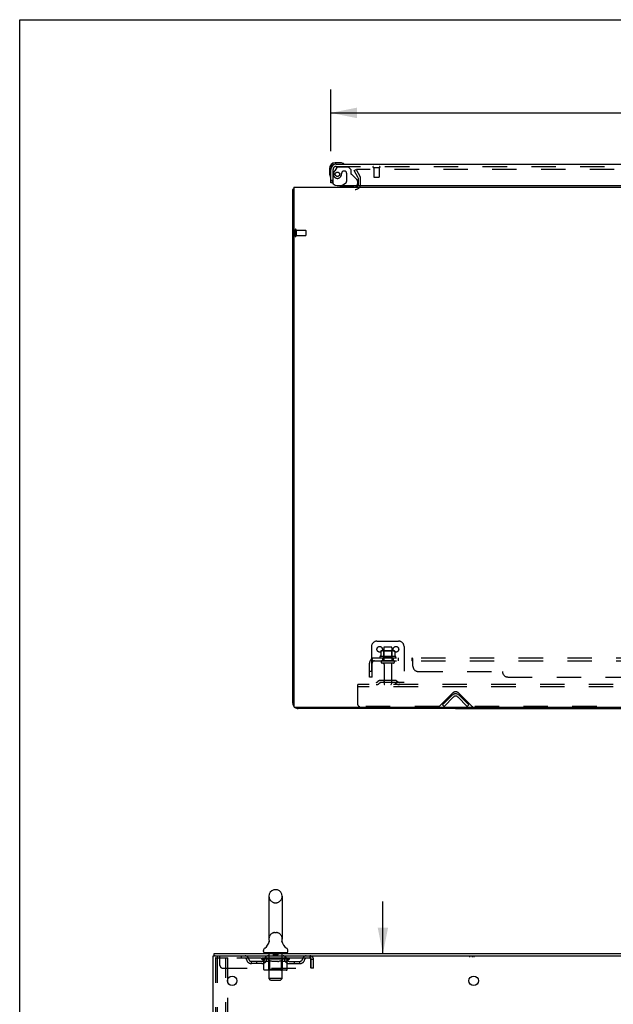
# Model space of a CAD drawing. Header units: inches. Extents: x 0 to 204, y 0 to 132.
# Tile 51 of 113: x 0 to 27, y 87 to 132. Entities that reach past the tile are written whole.
import ezdxf

# ---------------------------------------------------------------- set-up
doc = ezdxf.new("R2010")
doc.units = ezdxf.units.IN
doc.header["$LTSCALE"] = 11.243375
doc.header["$MEASUREMENT"] = 0
doc.linetypes.add('HIDDEN', pattern=[0.2, 0.1, -0.1])
doc.layers.get('0').update_dxf_attribs({"linetype": 'CONTINUOUS'})
for name, color, linetype in [('DEFAULT_2', 8, 'HIDDEN'), ('DIMENSIONS', 7, 'CONTINUOUS'), ('DOOR_ASSEMBLY', 7, 'CONTINUOUS'), ('SUBPANEL', 7, 'CONTINUOUS'), ('WITNESSMARKS', 7, 'CONTINUOUS')]:
    doc.layers.add(name, color=color, linetype=linetype)
doc.styles.get("Standard").update_dxf_attribs({"font": 'arial.ttf'})
doc.dimstyles.new('DIMSTYLE_1', dxfattribs={"dimtxt": 0.901875, "dimasz": 1.2025, "dimexe": 0.09, "dimexo": 0.07, "dimgap": 0.0375, "dimtad": 0, "dimtih": 1, "dimtoh": 1, "dimzin": 4, "dimdsep": 46, "dimtxsty": 'Standard', "dimblk": '_FILLED', "dimblk1": '_FILLED', "dimblk2": '_FILLED', "dimcen": 0.09, "dimadec": 3, "dimazin": 1, "dimtfac": 1, "dimtdec": 3, "dimtofl": 0, "dimtmove": 0, "dimatfit": 3, "dimldrblk": '_FILLED', "dimfxl": 0, "dimtolj": 1, "dimtzin": 4, "dimarcsym": 0})

# ---------------------------------------------------------------- blocks, each defined once
blk = doc.blocks.new('_FILLED')
at = {"color": 0, "linetype": 'ByBlock'}
blk.add_solid([(0, 0), (-1, 0.2), (-1, -0.2)], dxfattribs=at)
blk = doc.blocks.new('*D8')
at = {"layer": 'DIMENSIONS', "color": 2, "linetype": 'Continuous'}
for p, q in [((14.332, 126.221), (14.332, 129.067)), ((50.52, 126.221), (50.52, 129.067)), ((14.332, 127.985), (28.338, 127.985)), ((50.52, 127.985), (36.515, 127.985))]:
    blk.add_line(p, q, dxfattribs=at)
at = {"layer": 'DIMENSIONS', "color": 2, "linetype": 'Continuous', "xscale": 1.2025, "yscale": 1.2025, "zscale": 1.2025, "rotation": 180}
blk.add_blockref('_FILLED', (14.332, 127.985), dxfattribs=at)
at = {"layer": 'DIMENSIONS', "color": 2, "linetype": 'Continuous', "xscale": 1.2025, "yscale": 1.2025, "zscale": 1.2025}
blk.add_blockref('_FILLED', (50.52, 127.985), dxfattribs=at)
at = {"layer": 'DIMENSIONS', "color": 2, "linetype": 'Continuous', "insert": (32.426, 128.436), "char_height": 0.9019, "width": 7.27535, "attachment_point": 2, "line_spacing_factor": 0.9}
blk.add_mtext('36.19 DOOR', dxfattribs=at)
blk = doc.blocks.new('*D15')
at = {"layer": 'DIMENSIONS', "color": 2, "linetype": 'Continuous'}
for p, q in [((16.731, 89.29), (16.731, 91.695)), ((16.731, 85.915), (16.731, 83.108)), ((16.731, 83.108), (17.783, 83.108))]:
    blk.add_line(p, q, dxfattribs=at)
at = {"layer": 'DIMENSIONS', "color": 2, "linetype": 'Continuous', "xscale": 1.2025, "yscale": 1.2025, "zscale": 1.2025}
for p, rotation in [((16.731, 89.29), 270), ((16.731, 85.915), 90)]:
    blk.add_blockref('_FILLED', p, dxfattribs=dict(at, rotation=rotation))
at = {"layer": 'DIMENSIONS', "color": 2, "linetype": 'Continuous', "insert": (18.234, 83.559), "char_height": 0.9019, "width": 2.45082, "attachment_point": 1, "line_spacing_factor": 0.9}
blk.add_mtext('3.38', dxfattribs=at)

msp = doc.modelspace()

# ---------------------------------------------------------------- linework, layer by layer
at = {"color": 7, "linetype": 'Continuous'}
for p, q in [((0, 0), (0, 132.275)), ((0, 132.275), (204.425, 132.275)), ((20.082, 100.62), (20.082, 100.568)), ((20.082, 100.568), (45.332, 100.568)), ((11.745, 92.235), (11.832, 92.235)), ((11.482, 91.935), (11.482, 89.96)), ((12.094, 91.935), (12.094, 89.96)), ((11.488, 89.817), (11.487, 89.812)), ((12.082, 89.861), (12.083, 89.866)), ((12.082, 89.856), (12.082, 89.861)), ((12.083, 89.851), (12.082, 89.856)), ((12.083, 89.871), (12.084, 89.876)), ((12.083, 89.866), (12.083, 89.871)), ((12.083, 89.846), (12.083, 89.851)), ((12.083, 89.841), (12.083, 89.846)), ((12.084, 89.836), (12.083, 89.841)), ((12.084, 89.876), (12.084, 89.881)), ((12.085, 89.831), (12.084, 89.836)), ((12.085, 89.886), (12.086, 89.89)), ((12.086, 89.827), (12.085, 89.831)), ((12.087, 89.823), (12.086, 89.827)), ((8.965, 89.186), (8.965, 89.29)), ((11.226, 89.389), (11.226, 89.428)), ((11.288, 89.32), (11.288, 89.29)), ((12.288, 89.32), (11.288, 89.32)), ((12.288, 89.32), (12.288, 89.29)), ((12.351, 89.389), (12.351, 89.428)), ((9.003, 89.186), (8.97, 89.186))]:
    msp.add_line(p, q, dxfattribs=at)
at = {"color": 3, "linetype": 'Continuous'}
for p, q in [((12.582, 100.814), (12.582, 124.464)), ((12.634, 124.568), (12.634, 100.68)), ((12.634, 124.568), (52.78, 124.568)), ((52.72, 100.62), (12.694, 100.62)), ((20.082, 100.568), (12.829, 100.568)), ((8.965, 89.29), (32.667, 89.29)), ((8.913, 9.394), (8.913, 89.186)), ((8.913, 89.186), (8.97, 89.186)), ((9.003, 89.186), (32.667, 89.186)), ((9.593, 87.942), (9.593, 88.137))]:
    msp.add_line(p, q, dxfattribs=at)
for points in [[(12.618, 124.48), (12.61, 124.478), (12.606, 124.477), (12.603, 124.477), (12.6, 124.476), (12.597, 124.475), (12.594, 124.474), (12.592, 124.473), (12.589, 124.472), (12.587, 124.471), (12.586, 124.47), (12.585, 124.469), (12.584, 124.468), (12.583, 124.467), (12.583, 124.465), (12.582, 124.464)], [(12.634, 124.484), (12.634, 124.484), (12.63, 124.483), (12.626, 124.481), (12.622, 124.481), (12.618, 124.48)]]:
    msp.add_lwpolyline(points, dxfattribs=at)
at = {"color": 7, "linetype": 'Continuous'}
for points in [[(11.49, 89.89), (11.491, 89.886), (11.492, 89.881), (11.493, 89.876), (11.494, 89.871), (11.494, 89.866), (11.494, 89.861), (11.494, 89.856), (11.494, 89.851), (11.494, 89.846), (11.493, 89.841), (11.493, 89.836), (11.492, 89.832), (11.491, 89.827), (11.49, 89.822), (11.488, 89.817)], [(12.084, 89.881), (12.085, 89.886), (12.086, 89.89)]]:
    msp.add_lwpolyline(points, dxfattribs=at)
at = {"color": 3, "linetype": 'Continuous'}
for centre in [(9.788, 88.04), (20.913, 88.04)]:
    msp.add_circle(centre, 0.219, dxfattribs=at)
for centre, radius, start, end in [((15.461, 124.71), 0.142, 270, 333.5334), ((12.829, 100.814), 0.246, 180, 219.4274), ((12.694, 100.68), 0.06, 180, 270), ((12.829, 100.814), 0.246, 230.5726, 270)]:
    msp.add_arc(centre, radius, start, end, dxfattribs=at)
at = {"color": 7, "linetype": 'Continuous'}
for centre, radius, start, end in [((11.788, 91.935), 0.306, 105.6303, 180), ((11.745, 92.091), 0.144, 90, 105.6303), ((11.832, 92.091), 0.144, 74.3697, 90), ((11.788, 91.935), 0.306, 0, 74.3697), ((10.99, 89.976), 0.523, 304.6624, 347.2389), ((11.788, 89.96), 0.306, 180, 193.2053), ((12.586, 89.976), 0.523, 192.7611, 235.3376), ((11.788, 89.96), 0.306, 346.7947, 360), ((11.37, 89.428), 0.144, 124.6624, 180), ((11.295, 89.389), 0.069, 180, 265), ((12.282, 89.389), 0.069, 275, 360), ((12.207, 89.428), 0.144, 360, 55.3376)]:
    msp.add_arc(centre, radius, start, end, dxfattribs=at)
at = {"layer": 'DEFAULT_2', "color": 8, "linetype": 'HIDDEN'}
for p, q in [((15.403, 125.328), (15.493, 125.38)), ((15.599, 124.989), (15.403, 125.328)), ((15.493, 125.38), (15.689, 125.041)), ((49.876, 125.38), (15.539, 125.38)), ((15.603, 124.71), (15.603, 124.972)), ((15.707, 124.71), (15.707, 124.972)), ((12.686, 122.606), (12.686, 122.322)), ((12.729, 122.606), (12.729, 122.322)), ((12.729, 122.588), (13.176, 122.588)), ((13.186, 122.578), (13.186, 122.35)), ((12.729, 122.34), (13.176, 122.34)), ((16.207, 103.422), (16.207, 101.672)), ((16.457, 103.672), (17.457, 103.672)), ((16.77, 103.367), (16.77, 102.772)), ((17.115, 103.397), (16.8, 103.397)), ((17.145, 103.367), (17.145, 102.772)), ((17.707, 103.422), (17.707, 101.672)), ((17.313, 102.967), (16.602, 102.967)), ((16.623, 102.897), (17.292, 102.897)), ((16.639, 103.212), (16.639, 102.993)), ((17.213, 103.233), (16.702, 103.233)), ((16.774, 103.213), (16.754, 103.233)), ((16.774, 102.917), (16.754, 102.897)), ((16.774, 102.917), (16.774, 103.213)), ((17.141, 103.213), (16.774, 103.213)), ((17.141, 102.917), (16.774, 102.917)), ((17.141, 103.213), (17.161, 103.233)), ((17.141, 102.917), (17.141, 103.213)), ((17.141, 102.917), (17.161, 102.897)), ((17.276, 103.212), (17.276, 102.993)), ((17.215, 102.772), (16.7, 102.772)), ((17.215, 102.662), (16.7, 102.662)), ((16.792, 102.599), (16.792, 101.702)), ((17.122, 102.599), (17.122, 101.702)), ((15.582, 101.568), (15.582, 101.672)), ((49.832, 101.672), (15.582, 101.672)), ((15.582, 100.734), (15.582, 101.568)), ((49.832, 101.568), (15.582, 101.568)), ((17.707, 101.776), (16.207, 101.776)), ((16.55, 101.844), (16.482, 101.796)), ((16.611, 101.76), (16.543, 101.711)), ((17.298, 101.866), (16.617, 101.866)), ((17.298, 101.762), (16.617, 101.762)), ((16.782, 101.866), (16.782, 101.762)), ((17.132, 101.866), (17.132, 101.762)), ((17.304, 101.76), (17.372, 101.711)), ((17.365, 101.844), (17.432, 101.796)), ((19.341, 100.681), (19.95, 101.289)), ((19.479, 100.745), (19.908, 101.175)), ((19.982, 101.102), (19.552, 100.672)), ((20.613, 100.672), (20.183, 101.102)), ((20.215, 101.289), (20.824, 100.681)), ((20.686, 100.745), (20.257, 101.175)), ((19.32, 100.672), (15.645, 100.672)), ((19.552, 100.672), (19.479, 100.745)), ((20.613, 100.672), (20.686, 100.745)), ((44.57, 100.672), (20.845, 100.672)), ((11.745, 91.635), (11.832, 91.635)), ((11.745, 90.26), (11.832, 90.26)), ((11.468, 89.32), (11.468, 89.29)), ((11.488, 88.139), (11.488, 89.29)), ((11.683, 89.31), (11.683, 89.23)), ((11.893, 89.31), (11.893, 89.23)), ((12.088, 88.139), (12.088, 89.29)), ((12.108, 89.32), (12.108, 89.29)), ((9.017, 89.072), (9.017, 9.507)), ((9.039, 89.102), (9.112, 89.102)), ((9.091, 89.072), (9.091, 9.507)), ((9.101, 89.186), (9.101, 89.082)), ((13.371, 89.082), (9.101, 89.082)), ((9.112, 89.102), (9.593, 89.102)), ((9.226, 88.748), (9.226, 89.186)), ((9.489, 9.477), (9.489, 89.102)), ((9.593, 88.137), (9.593, 89.102)), ((10.201, 89.186), (10.201, 89.082)), ((10.674, 88.831), (10.674, 88.935)), ((11.157, 88.935), (10.674, 88.935)), ((11.157, 88.831), (10.674, 88.831)), ((10.924, 88.831), (10.924, 88.935)), ((11.155, 89.035), (11.155, 89.082)), ((11.254, 88.965), (11.155, 89.035)), ((12.422, 89.035), (11.155, 89.035)), ((11.165, 89.075), (11.165, 89.082)), ((11.173, 89.072), (11.173, 89.075)), ((11.173, 89.072), (12.403, 89.072)), ((11.182, 89.072), (11.182, 89.075)), ((11.183, 89.072), (11.183, 89.075)), ((11.193, 89.075), (11.193, 89.082)), ((11.21, 89.072), (11.21, 89.075)), ((11.211, 89.072), (11.211, 89.075)), ((11.24, 89.075), (11.24, 89.082)), ((11.254, 89.072), (11.254, 89.075)), ((11.254, 88.56), (11.254, 88.965)), ((11.254, 88.965), (11.268, 88.956)), ((11.257, 89.072), (11.257, 89.075)), ((11.461, 89.075), (11.26, 89.075)), ((11.282, 88.947), (11.268, 88.956)), ((11.296, 88.94), (11.282, 88.948)), ((11.309, 88.933), (11.296, 88.94)), ((11.303, 89.075), (11.303, 89.082)), ((11.305, 89.072), (11.305, 89.075)), ((11.305, 89.072), (11.305, 89.075)), ((11.308, 89.072), (11.308, 89.075)), ((11.323, 88.928), (11.309, 88.934)), ((11.315, 89.072), (11.315, 89.075)), ((11.316, 89.072), (11.316, 89.075)), ((11.319, 89.072), (11.319, 89.075)), ((11.322, 89.072), (11.322, 89.076)), ((11.336, 88.923), (11.323, 88.928)), ((11.327, 89.072), (11.327, 89.075)), ((11.44, 88.923), (11.336, 88.923)), ((11.341, 89.072), (11.341, 89.075)), ((11.351, 89.082), (11.351, 89.186)), ((11.359, 89.072), (11.359, 89.077)), ((11.359, 89.072), (11.359, 89.075)), ((11.38, 89.072), (11.38, 89.075)), ((11.38, 89.072), (11.38, 89.075)), ((11.381, 89.075), (11.381, 89.082)), ((11.391, 89.072), (11.391, 89.075)), ((11.395, 89.072), (11.395, 89.075)), ((11.404, 89.072), (11.404, 89.075)), ((11.416, 89.072), (11.416, 89.079)), ((11.431, 89.072), (11.431, 89.075)), ((11.434, 89.072), (11.434, 89.075)), ((11.44, 88.923), (11.453, 88.928)), ((11.467, 88.934), (11.453, 88.928)), ((11.461, 89.072), (11.461, 89.075)), ((11.528, 89.075), (11.466, 89.075)), ((11.48, 88.94), (11.467, 88.934)), ((11.472, 89.075), (11.472, 89.082)), ((11.476, 88.563), (11.476, 89.032)), ((11.478, 89.072), (11.478, 89.075)), ((11.494, 88.948), (11.48, 88.94)), ((11.483, 89.072), (11.483, 89.075)), ((11.489, 89.072), (11.489, 89.08)), ((11.493, 89.072), (11.493, 89.075)), ((11.508, 88.956), (11.494, 88.948)), ((11.504, 89.072), (11.504, 89.075)), ((11.522, 88.966), (11.508, 88.956)), ((11.522, 88.56), (11.522, 88.966)), ((11.522, 88.966), (11.551, 88.956)), ((11.528, 89.072), (11.528, 89.075)), ((11.603, 89.075), (11.544, 89.075)), ((11.579, 88.948), (11.55, 88.956)), ((11.564, 89.072), (11.564, 89.075)), ((11.572, 89.075), (11.572, 89.082)), ((11.575, 89.072), (11.575, 89.075)), ((11.578, 89.072), (11.578, 89.081)), ((11.607, 88.94), (11.579, 88.948)), ((11.581, 89.072), (11.581, 89.075)), ((11.588, 89.072), (11.588, 89.075)), ((11.603, 89.072), (11.603, 89.075)), ((11.635, 88.933), (11.607, 88.94)), ((11.684, 89.075), (11.629, 89.075)), ((11.662, 88.928), (11.634, 88.933)), ((11.642, 89.072), (11.642, 89.075)), ((11.689, 88.923), (11.662, 88.928)), ((11.674, 89.075), (11.788, 89.082)), ((11.678, 89.075), (11.678, 89.082)), ((11.679, 89.081), (11.678, 89.082)), ((11.679, 89.075), (11.679, 89.081)), ((11.679, 89.072), (11.679, 89.075)), ((11.683, 89.072), (11.683, 89.075)), ((11.684, 89.072), (11.684, 89.075)), ((11.684, 89.072), (11.684, 89.075)), ((11.887, 88.923), (11.689, 88.923)), ((11.883, 89.22), (11.693, 89.22)), ((11.767, 89.075), (11.719, 89.075)), ((11.725, 89.072), (11.725, 89.075)), ((11.768, 89.072), (11.768, 89.075)), ((11.786, 89.075), (11.786, 89.075)), ((11.786, 89.072), (11.786, 89.075)), ((11.786, 89.072), (11.786, 89.075)), ((11.788, 89.075), (11.788, 89.082)), ((11.788, 89.082), (11.903, 89.075)), ((11.791, 89.072), (11.791, 89.075)), ((11.791, 89.072), (11.791, 89.075)), ((11.791, 89.075), (11.791, 89.075)), ((11.809, 89.072), (11.809, 89.075)), ((11.809, 89.075), (11.857, 89.075)), ((11.852, 89.072), (11.852, 89.075)), ((11.887, 88.923), (11.915, 88.928)), ((11.892, 89.072), (11.892, 89.075)), ((11.893, 89.072), (11.893, 89.075)), ((11.893, 89.075), (11.947, 89.075)), ((11.894, 89.072), (11.894, 89.075)), ((11.898, 89.075), (11.898, 89.082)), ((11.898, 89.081), (11.898, 89.082)), ((11.898, 89.075), (11.898, 89.081)), ((11.898, 89.072), (11.898, 89.075)), ((11.943, 88.934), (11.915, 88.928)), ((11.934, 89.072), (11.934, 89.075)), ((11.971, 88.94), (11.943, 88.934)), ((12, 88.948), (11.971, 88.94)), ((11.973, 89.072), (11.973, 89.075)), ((11.973, 89.075), (12.033, 89.075)), ((11.989, 89.072), (11.989, 89.075)), ((11.996, 89.072), (11.996, 89.075)), ((11.999, 89.072), (11.999, 89.081)), ((12.028, 88.957), (11.999, 88.948)), ((12.001, 89.072), (12.001, 89.075)), ((12.005, 89.075), (12.005, 89.082)), ((12.012, 89.072), (12.012, 89.075)), ((12.057, 88.967), (12.028, 88.957)), ((12.048, 89.072), (12.048, 89.075)), ((12.048, 89.075), (12.11, 89.075)), ((12.057, 88.56), (12.057, 88.967)), ((12.057, 88.967), (12.072, 88.957)), ((12.072, 89.072), (12.072, 89.075)), ((12.087, 88.948), (12.072, 88.957)), ((12.083, 89.072), (12.083, 89.075)), ((12.101, 88.94), (12.086, 88.948)), ((12.087, 89.072), (12.087, 89.08)), ((12.093, 89.072), (12.093, 89.075)), ((12.098, 89.072), (12.098, 89.075)), ((12.101, 88.563), (12.101, 89.032)), ((12.115, 88.933), (12.101, 88.94)), ((12.105, 89.075), (12.105, 89.082)), ((12.115, 89.072), (12.115, 89.075)), ((12.115, 89.075), (12.422, 89.075)), ((12.13, 88.928), (12.115, 88.933)), ((12.144, 88.923), (12.129, 88.928)), ((12.142, 89.072), (12.142, 89.075)), ((12.238, 88.923), (12.144, 88.923)), ((12.146, 89.072), (12.146, 89.075)), ((12.161, 89.072), (12.161, 89.079)), ((12.172, 89.072), (12.172, 89.075)), ((12.182, 89.072), (12.182, 89.075)), ((12.186, 89.072), (12.186, 89.075)), ((12.195, 89.075), (12.195, 89.082)), ((12.197, 89.072), (12.197, 89.075)), ((12.197, 89.072), (12.197, 89.075)), ((12.217, 89.072), (12.217, 89.077)), ((12.218, 89.072), (12.218, 89.075)), ((12.226, 89.082), (12.226, 89.186)), ((12.236, 89.072), (12.236, 89.075)), ((12.238, 88.923), (12.252, 88.928)), ((12.25, 89.072), (12.25, 89.075)), ((12.266, 88.934), (12.252, 88.928)), ((12.254, 89.072), (12.254, 89.076)), ((12.258, 89.072), (12.258, 89.075)), ((12.261, 89.072), (12.261, 89.075)), ((12.261, 89.072), (12.261, 89.075)), ((12.281, 88.94), (12.266, 88.933)), ((12.268, 89.072), (12.268, 89.075)), ((12.271, 89.072), (12.271, 89.075)), ((12.272, 89.072), (12.272, 89.075)), ((12.273, 89.075), (12.273, 89.082)), ((12.295, 88.948), (12.28, 88.94)), ((12.31, 88.957), (12.295, 88.948)), ((12.3, 89.078), (12.421, 89.079)), ((12.3, 89.075), (12.3, 89.078)), ((12.325, 88.967), (12.31, 88.957)), ((12.32, 89.072), (12.32, 89.075)), ((12.322, 89.072), (12.322, 89.075)), ((12.325, 88.967), (12.422, 89.035)), ((12.325, 88.56), (12.325, 88.967)), ((12.337, 89.075), (12.337, 89.082)), ((12.365, 89.072), (12.365, 89.075)), ((12.367, 89.072), (12.367, 89.075)), ((12.383, 89.075), (12.383, 89.082)), ((12.394, 89.072), (12.394, 89.075)), ((12.394, 89.072), (12.394, 89.075)), ((12.403, 89.072), (12.403, 89.075)), ((12.412, 89.075), (12.412, 89.082)), ((12.42, 88.935), (12.903, 88.935)), ((12.42, 88.831), (12.903, 88.831)), ((12.421, 89.075), (12.421, 89.079)), ((12.422, 89.035), (12.422, 89.075)), ((12.653, 88.831), (12.653, 88.935)), ((12.903, 88.831), (12.903, 88.935)), ((13.371, 89.186), (13.371, 89.082)), ((13.404, 89.019), (13.404, 88.623)), ((13.434, 88.623), (13.434, 89.019)), ((13.538, 89.019), (13.434, 89.019)), ((13.538, 88.623), (13.538, 89.019)), ((9.351, 88.623), (13.404, 88.623)), ((12.282, 88.523), (11.297, 88.523)), ((11.476, 88.563), (11.436, 88.523)), ((12.101, 88.563), (11.476, 88.563)), ((11.533, 88.528), (11.531, 88.53)), ((11.538, 88.524), (11.536, 88.526)), ((11.541, 88.524), (11.538, 88.524)), ((11.543, 88.523), (11.541, 88.524)), ((12.101, 88.563), (12.141, 88.523)), ((13.538, 88.623), (13.434, 88.623)), ((9.593, 72.637), (9.593, 87.942)), ((11.557, 88.07), (11.488, 88.139)), ((12.088, 88.139), (11.488, 88.139)), ((11.557, 88.07), (12.019, 88.07)), ((12.019, 88.07), (12.088, 88.139))]:
    msp.add_line(p, q, dxfattribs=at)
for points in [[(15.539, 125.38), (15.537, 125.38), (15.535, 125.38), (15.533, 125.38), (15.531, 125.379), (15.529, 125.378), (15.527, 125.377), (15.526, 125.376), (15.524, 125.375), (15.523, 125.374), (15.522, 125.372), (15.521, 125.371), (15.52, 125.369), (15.52, 125.367), (15.519, 125.366), (15.519, 125.364), (15.519, 125.363)], [(15.519, 125.363), (15.519, 125.362), (15.519, 125.36), (15.52, 125.359), (15.52, 125.357), (15.521, 125.355)], [(16.639, 102.993), (16.638, 102.992), (16.638, 102.991), (16.638, 102.99), (16.638, 102.989), (16.637, 102.989), (16.637, 102.988), (16.637, 102.987), (16.636, 102.987), (16.636, 102.987), (16.635, 102.986), (16.635, 102.986), (16.635, 102.986), (16.635, 102.985), (16.634, 102.985), (16.634, 102.985), (16.634, 102.985), (16.633, 102.985), (16.633, 102.985)], [(16.644, 103.221), (16.643, 103.22), (16.642, 103.219), (16.641, 103.218), (16.64, 103.216), (16.639, 103.215), (16.639, 103.213), (16.639, 103.212)], [(17.27, 103.221), (17.272, 103.22), (17.273, 103.219), (17.274, 103.218), (17.275, 103.216), (17.276, 103.215), (17.276, 103.213), (17.276, 103.212)], [(17.282, 102.985), (17.281, 102.985), (17.281, 102.985), (17.281, 102.985), (17.28, 102.985), (17.28, 102.985), (17.28, 102.986), (17.28, 102.986), (17.279, 102.986), (17.279, 102.987), (17.279, 102.987), (17.278, 102.987), (17.278, 102.988), (17.278, 102.989), (17.277, 102.989), (17.277, 102.99), (17.277, 102.991), (17.276, 102.992), (17.276, 102.993)], [(9.039, 89.102), (9.033, 89.101), (9.028, 89.098), (9.024, 89.093), (9.02, 89.087), (9.018, 89.08), (9.017, 89.072)], [(9.112, 89.102), (9.106, 89.101), (9.101, 89.098), (9.097, 89.093), (9.094, 89.087), (9.092, 89.08), (9.091, 89.072)], [(13.371, 89.186), (13.374, 89.185), (13.376, 89.181), (13.378, 89.176), (13.381, 89.169), (13.383, 89.16), (13.385, 89.149), (13.388, 89.137), (13.39, 89.123), (13.393, 89.107), (13.395, 89.091), (13.397, 89.074), (13.4, 89.056), (13.402, 89.037), (13.404, 89.019)], [(13.371, 89.082), (13.374, 89.081), (13.376, 89.08), (13.378, 89.078), (13.381, 89.075), (13.383, 89.072), (13.385, 89.068), (13.388, 89.063), (13.39, 89.058), (13.393, 89.052), (13.395, 89.046), (13.397, 89.039), (13.4, 89.033), (13.402, 89.026), (13.404, 89.019)], [(11.297, 88.523), (11.292, 88.524), (11.287, 88.524), (11.282, 88.526), (11.277, 88.528), (11.272, 88.53), (11.268, 88.533), (11.264, 88.537), (11.261, 88.541), (11.258, 88.545), (11.256, 88.55), (11.255, 88.555), (11.254, 88.56)], [(11.523, 88.55), (11.522, 88.555), (11.522, 88.56)], [(11.524, 88.545), (11.523, 88.55), (11.522, 88.555), (11.522, 88.56)], [(11.536, 88.526), (11.533, 88.528), (11.531, 88.53), (11.529, 88.533), (11.527, 88.537), (11.525, 88.541), (11.524, 88.545)], [(11.529, 88.533), (11.527, 88.537), (11.525, 88.541)], [(12.036, 88.523), (12.038, 88.524), (12.041, 88.524), (12.043, 88.526), (12.046, 88.528), (12.048, 88.53), (12.05, 88.533), (12.052, 88.537), (12.054, 88.541), (12.055, 88.545), (12.056, 88.55), (12.057, 88.555), (12.057, 88.56)], [(12.282, 88.523), (12.287, 88.524), (12.292, 88.524), (12.297, 88.526), (12.302, 88.528), (12.307, 88.53), (12.311, 88.533), (12.315, 88.537), (12.318, 88.541), (12.321, 88.545), (12.323, 88.55), (12.324, 88.555), (12.325, 88.56)]]:
    msp.add_lwpolyline(points, dxfattribs=at)
for centre in [(16.582, 103.297), (17.332, 103.297)]:
    msp.add_circle(centre, 0.128, dxfattribs=at)
for centre, radius, start, end in [((15.461, 124.71), 0.246, 270, 360), ((15.461, 124.71), 0.142, 333.5334, 360), ((15.57, 124.972), 0.033, 0, 30), ((15.57, 124.972), 0.137, 0, 30), ((12.708, 122.606), 0.0215, 0, 180), ((13.176, 122.578), 0.01, 0, 90), ((12.708, 122.322), 0.0215, 180, 360), ((13.176, 122.35), 0.01, 270, 360), ((16.457, 103.422), 0.25, 90, 180), ((16.8, 103.367), 0.03, 90, 180), ((17.115, 103.367), 0.03, 0, 90), ((17.457, 103.422), 0.25, 0, 90), ((16.623, 102.935), 0.0384, 124.4497, 270), ((16.957, 102.367), 0.698, 117.6814, 120.6631), ((16.702, 103.092), 0.141, 90, 113.95), ((17.213, 103.092), 0.141, 66.05, 90), ((16.957, 102.367), 0.698, 59.3369, 62.3186), ((17.292, 102.935), 0.0384, 270, 55.5503), ((16.7, 102.717), 0.055, 90, 270), ((16.73, 102.599), 0.0625, 0, 90), ((17.185, 102.599), 0.0625, 90, 180), ((17.215, 102.717), 0.055, 270, 90), ((16.422, 101.88), 0.104, 270, 305.7539), ((16.422, 101.88), 0.208, 270, 305.7539), ((16.617, 101.752), 0.114, 90, 125.7539), ((16.617, 101.752), 0.01, 90, 125.7539), ((16.822, 101.702), 0.03, 180, 270), ((17.092, 101.702), 0.03, 270, 360), ((17.298, 101.752), 0.114, 54.2461, 90), ((17.298, 101.752), 0.01, 54.2461, 90), ((17.493, 101.88), 0.208, 234.2461, 270), ((17.493, 101.88), 0.104, 234.2461, 270), ((20.082, 101.001), 0.246, 45, 135), ((20.082, 101.157), 0.188, 45, 135), ((20.082, 101.001), 0.142, 45, 135), ((15.645, 100.734), 0.0625, 180, 270), ((19.32, 100.702), 0.03, 270, 315), ((20.845, 100.702), 0.03, 225, 270), ((11.788, 91.935), 0.306, 180, 254.3697), ((11.745, 91.779), 0.144, 254.3697, 270), ((11.832, 91.779), 0.144, 270, 285.6303), ((11.788, 91.935), 0.306, 285.6303, 360), ((11.788, 89.96), 0.306, 105.6303, 180), ((11.745, 90.116), 0.144, 90, 105.6303), ((11.832, 90.116), 0.144, 74.3697, 90), ((11.788, 89.96), 0.306, 0, 74.3697), ((11.295, 89.389), 0.069, 265, 270), ((11.458, 89.29), 0.03, 0, 90), ((11.673, 89.31), 0.01, 0, 90), ((11.903, 89.31), 0.01, 90, 180), ((12.118, 89.29), 0.03, 90, 180), ((12.282, 89.389), 0.069, 270, 275), ((10.385, 89.019), 0.167, 8.0716, 90), ((10.385, 89.019), 0.0625, 7.9863, 90), ((10.674, 89.06), 0.229, 187.9863, 270), ((10.674, 89.06), 0.125, 188.0716, 270), ((11.157, 89.06), 0.125, 270, 351.9284), ((11.157, 89.06), 0.229, 270, 352.0137), ((11.446, 89.019), 0.167, 90, 171.9284), ((11.445, 89.019), 0.0625, 90, 172.0137), ((11.436, 89.032), 0.0398, 0, 90), ((11.693, 89.23), 0.01, 180, 270), ((11.883, 89.23), 0.01, 270, 360), ((12.141, 89.032), 0.0398, 90, 180), ((12.131, 89.019), 0.167, 8.0716, 90), ((12.131, 89.019), 0.0625, 7.9863, 90), ((12.42, 89.06), 0.229, 187.9863, 270), ((12.42, 89.06), 0.125, 188.0716, 270), ((12.903, 89.06), 0.125, 270, 351.9284), ((12.903, 89.06), 0.229, 270, 352.0137), ((13.192, 89.019), 0.167, 90, 171.9284), ((13.192, 89.019), 0.0625, 90, 172.0137), ((13.371, 89.019), 0.167, 0, 90), ((13.371, 89.019), 0.063, 0, 90), ((9.351, 88.748), 0.125, 180, 270)]:
    msp.add_arc(centre, radius, start, end, dxfattribs=at)
for centre, major_axis, ratio, start_param, end_param in [((11.788, 89.082), (0.633, 0.007), 0.05963, 2.96643, 3.140963), ((11.135, 89.07), (0.198, 0), 0.060556, 0.430652, 1.470503), ((11.788, 89.082), (0.633, 0), 0.060556, -3.141593, -2.96706), ((11.135, 89.063), (0.198, 0.002), 0.05963, 1.376596, 1.469874), ((11.788, 89.082), (0.633, 0.013), 0.05688, 2.791345, 2.965878), ((11.111, 89.07), (0.198, 0.002), 0.05963, 0.25549, 1.295341), ((11.179, 89.07), (0.198, -0.002), 0.05963, 0.605815, 1.645666), ((11.788, 89.082), (0.633, -0.007), 0.05963, -2.96643, -2.791898), ((11.179, 89.063), (0.198, 0), 0.060556, 1.551758, 1.645036), ((11.111, 89.063), (0.198, 0.004), 0.05688, 1.20151, 1.294789), ((11.181, 89.065), (0.164, 0.002), 0.05963, 1.065228, 1.614276), ((11.161, 89.065), (0.164, 0.003), 0.05688, 0.890143, 1.43919), ((11.219, 89.065), (0.164, 0), 0.060556, 1.240391, 1.789438), ((11.788, 89.082), (0.633, 0.019), 0.052395, 2.616403, 2.790936), ((11.107, 89.07), (0.198, 0.004), 0.05688, 0.080405, 1.120256), ((11.242, 89.07), (0.198, -0.004), 0.05688, 0.7809, 1.820751), ((11.788, 89.082), (0.633, -0.013), 0.05688, -2.791345, -2.616812), ((11.242, 89.063), (0.198, -0.002), 0.05963, 1.72692, 1.820198), ((11.107, 89.063), (0.198, 0.006), 0.052395, 1.026568, 1.119847), ((11.16, 89.065), (0.164, 0.005), 0.052395, 0.715201, 1.264248), ((11.274, 89.065), (0.164, -0.002), 0.05963, 1.415553, 1.9646), ((11.788, 89.082), (0.633, 0.025), 0.046319, 2.441654, 2.616187), ((11.321, 89.07), (0.198, -0.006), 0.052395, 0.955842, 1.995693), ((11.124, 89.07), (0.198, 0.006), 0.052395, -0.094537, 0.945314), ((11.788, 89.082), (0.633, -0.019), 0.052395, -2.616403, -2.44187), ((11.321, 89.063), (0.198, -0.004), 0.05688, 1.902006, 1.995284), ((11.124, 89.063), (0.198, 0.008), 0.046319, 0.851819, 0.945098), ((11.179, 89.065), (0.164, 0.006), 0.046319, 0.540452, 1.089499), ((11.345, 89.065), (0.164, -0.003), 0.05688, 1.590638, 2.139686), ((11.788, 89.082), (0.633, 0.029), 0.038841, 2.267123, 2.441656), ((11.415, 89.07), (0.198, -0.008), 0.046319, 1.130591, 2.170442), ((11.161, 89.07), (0.198, 0.008), 0.046319, -0.269286, 0.770565), ((11.788, 89.082), (0.633, -0.025), 0.046319, -2.441654, -2.267121), ((11.415, 89.063), (0.198, -0.006), 0.052395, 2.076947, 2.170226), ((11.161, 89.063), (0.198, 0.009), 0.038841, 0.677289, 0.770567), ((11.216, 89.065), (0.164, 0.008), 0.038841, 0.365921, 0.914969), ((11.43, 89.065), (0.164, -0.005), 0.052395, 1.76558, 2.314627), ((11.788, 89.082), (0.633, 0.033), 0.030195, 2.09281, 2.267343), ((11.52, 89.07), (0.198, -0.009), 0.038841, 1.305122, 2.344973), ((11.218, 89.07), (0.198, 0.009), 0.038841, -0.443817, 0.596034), ((11.788, 89.082), (0.633, -0.029), 0.038841, -2.267123, -2.092591), ((11.52, 89.063), (0.198, -0.008), 0.046319, 2.251696, 2.344975), ((11.218, 89.063), (0.198, 0.01), 0.030195, 0.502975, 0.596254), ((11.27, 89.065), (0.164, 0.009), 0.030195, 0.191608, 0.740655), ((11.525, 89.065), (0.164, -0.006), 0.046319, 1.940329, 2.489376), ((11.291, 89.07), (0.198, 0.01), 0.030195, -0.61813, 0.421721), ((11.788, 89.082), (0.633, 0.036), 0.020645, 1.918687, 2.09322), ((11.633, 89.07), (0.198, -0.01), 0.030195, 1.479435, 2.519286), ((11.788, 89.082), (0.633, -0.033), 0.030195, -2.09281, -1.918277), ((11.633, 89.063), (0.198, -0.009), 0.038841, 2.426227, 2.519505), ((11.291, 89.063), (0.198, 0.011), 0.020645, 0.328852, 0.422131), ((11.34, 89.065), (0.164, 0.009), 0.020645, 0.017485, 0.566532), ((11.629, 89.065), (0.164, -0.008), 0.038841, 2.11486, 2.663907), ((11.38, 89.07), (0.198, 0.011), 0.020645, -0.792253, 0.247598), ((11.788, 89.082), (0.633, 0.038), 0.010478, 1.744704, 1.919237), ((11.75, 89.07), (0.198, -0.011), 0.020645, 1.653558, 2.693409), ((11.788, 89.082), (0.633, -0.036), 0.020645, -1.918687, -1.744154), ((11.75, 89.063), (0.198, -0.01), 0.030195, 2.60054, 2.693819), ((11.38, 89.063), (0.198, 0.012), 0.010478, 0.154869, 0.248148), ((11.424, 89.065), (0.164, 0.01), 0.010478, 6.126688, 6.675735), ((11.737, 89.065), (0.164, -0.009), 0.030195, 2.289173, 2.83822), ((11.481, 89.07), (0.198, 0.012), 0.010478, -0.966236, -0.000846), ((11.869, 89.07), (0.198, -0.012), 0.010478, 1.827541, 2.867392), ((11.788, 89.082), (0.633, -0.038), 0.010478, -1.744704, -1.570171), ((11.869, 89.063), (0.198, -0.011), 0.020645, 2.774664, 2.867942), ((11.847, 89.065), (0.164, -0.009), 0.020645, 2.463296, 3.012344), ((11.708, 89.07), (0.198, 0.012), 0.010478, 0.274201, 1.314052), ((11.621, 89.065), (0.164, 0.01), 0.010478, -0.000483, 0.504314), ((11.591, 89.063), (0.198, 0.012), 0.010478, 0.099668, 0.192946), ((11.788, 89.082), (0.633, 0.038), 0.010478, -1.571421, -1.396888), ((11.985, 89.063), (0.198, -0.012), 0.010478, 2.948646, 3.041925), ((11.955, 89.065), (0.164, -0.01), 0.010478, 2.637279, 3.142076), ((11.826, 89.07), (0.198, 0.011), 0.020645, 0.448184, 1.488034), ((11.73, 89.065), (0.164, 0.009), 0.020645, 0.129249, 0.678296), ((11.708, 89.063), (0.198, 0.011), 0.020645, 0.273651, 0.366929), ((11.788, 89.082), (0.633, 0.036), 0.020645, -1.397439, -1.222906), ((11.788, 89.082), (0.633, -0.038), 0.010478, 1.222355, 1.396888), ((12.096, 89.07), (0.198, -0.012), 0.010478, -3.140747, -2.175357), ((11.944, 89.07), (0.198, 0.01), 0.030195, 0.622307, 1.662158), ((11.839, 89.065), (0.164, 0.009), 0.030195, 0.303372, 0.852419), ((12.153, 89.065), (0.164, -0.01), 0.010478, 2.749043, 3.29809), ((12.197, 89.07), (0.198, -0.011), 0.020645, 2.893995, 3.933846), ((11.826, 89.063), (0.198, 0.01), 0.030195, 0.447774, 0.541052), ((12.197, 89.063), (0.198, -0.012), 0.010478, 2.893445, 2.986723), ((11.788, 89.082), (0.633, 0.033), 0.030195, -1.223315, -1.048783), ((11.788, 89.082), (0.633, -0.036), 0.020645, 1.048373, 1.222906), ((12.057, 89.07), (0.198, 0.009), 0.038841, 0.79662, 1.836471), ((11.948, 89.065), (0.164, 0.008), 0.038841, 0.477686, 1.026733), ((12.237, 89.065), (0.164, -0.009), 0.020645, 2.57506, 3.124108), ((12.286, 89.07), (0.198, -0.01), 0.030195, 2.719872, 3.759723), ((12.162, 89.07), (0.198, 0.008), 0.046319, 0.971151, 2.011002), ((11.944, 89.063), (0.198, 0.009), 0.038841, 0.622087, 0.715366), ((12.286, 89.063), (0.198, -0.011), 0.020645, 2.719462, 2.812741), ((11.788, 89.082), (0.633, 0.029), 0.038841, -1.049002, -0.874469), ((11.788, 89.082), (0.633, -0.033), 0.030195, 0.87425, 1.048783), ((12.051, 89.065), (0.164, 0.006), 0.046319, 0.652216, 1.201263), ((12.255, 89.07), (0.198, 0.006), 0.052395, 1.1459, 2.185751), ((12.307, 89.065), (0.164, -0.009), 0.030195, 2.400937, 2.949985), ((12.359, 89.07), (0.198, -0.009), 0.038841, 2.545558, 3.585409), ((12.147, 89.065), (0.164, 0.005), 0.052395, 0.826965, 1.376012), ((12.057, 89.063), (0.198, 0.008), 0.046319, 0.796618, 0.889896), ((12.359, 89.063), (0.198, -0.01), 0.030195, 2.545339, 2.638617), ((12.335, 89.07), (0.198, 0.004), 0.05688, 1.320842, 2.360692), ((11.788, 89.082), (0.633, 0.025), 0.046319, -0.874471, -0.699939), ((11.788, 89.082), (0.633, -0.029), 0.038841, 0.699936, 0.874469), ((12.415, 89.07), (0.198, -0.008), 0.046319, 2.371028, 3.410879), ((12.361, 89.065), (0.164, -0.008), 0.038841, 2.226624, 2.775671), ((12.397, 89.07), (0.198, 0.002), 0.05963, 1.495927, 2.535778), ((12.231, 89.065), (0.164, 0.003), 0.05688, 1.001907, 1.550954), ((12.453, 89.07), (0.198, -0.006), 0.052395, 2.196279, 3.23613), ((12.398, 89.065), (0.164, -0.006), 0.046319, 2.052093, 2.601141), ((12.162, 89.063), (0.198, 0.006), 0.052395, 0.971367, 1.064645), ((12.441, 89.07), (0.198, 0), 0.060556, 2.364024, 2.71094), ((12.415, 89.063), (0.198, -0.009), 0.038841, 2.371026, 2.464304), ((12.469, 89.07), (0.198, -0.004), 0.05688, 2.021337, 3.061188), ((11.788, 89.082), (0.633, 0.019), 0.052395, -0.699723, -0.52519), ((11.788, 89.082), (0.633, -0.025), 0.046319, 0.525406, 0.699939), ((12.466, 89.07), (0.198, -0.002), 0.05963, 1.846251, 2.886102), ((12.302, 89.065), (0.164, 0.002), 0.05963, 1.176993, 1.72604), ((12.416, 89.065), (0.164, -0.005), 0.052395, 1.877344, 2.426392), ((12.358, 89.065), (0.164, 0), 0.060556, 1.352155, 1.901202), ((12.416, 89.065), (0.164, -0.003), 0.05688, 1.702402, 2.25145), ((12.396, 89.065), (0.164, -0.002), 0.05963, 1.527317, 2.076364), ((12.255, 89.063), (0.198, 0.004), 0.05688, 1.146309, 1.239587), ((12.453, 89.063), (0.198, -0.008), 0.046319, 2.196495, 2.289773), ((11.788, 89.082), (0.633, 0.013), 0.05688, -0.524781, -0.350248), ((11.788, 89.082), (0.633, -0.019), 0.052395, 0.350657, 0.52519), ((12.441, 89.063), (0.198, -0.002), 0.05963, 1.764997, 1.971333), ((12.335, 89.063), (0.198, 0.002), 0.05963, 1.321394, 1.414673), ((12.469, 89.063), (0.198, -0.006), 0.052395, 2.021746, 2.115024), ((11.788, 89.082), (0.633, 0.007), 0.05963, -0.349695, -0.175162), ((11.788, 89.082), (0.633, -0.013), 0.05688, 0.175715, 0.350248), ((12.466, 89.063), (0.198, -0.004), 0.05688, 1.846804, 1.940083), ((12.397, 89.063), (0.198, 0), 0.060556, 1.496556, 1.589835), ((11.788, 89.082), (0.633, -0.007), 0.05963, 6.27665, 6.458348), ((11.788, 89.082), (0.633, 0), 0.060556, -0.174533, -0.058352)]:
    msp.add_ellipse(centre, major_axis=major_axis, ratio=ratio, start_param=start_param, end_param=end_param, dxfattribs=at)
at = {"layer": 'DOOR_ASSEMBLY', "color": 7, "linetype": 'Continuous'}
for p, q in [((14.792, 125.686), (14.535, 125.686)), ((14.579, 125.626), (14.535, 125.626)), ((14.83, 125.683), (14.792, 125.686)), ((14.272, 125.423), (14.272, 125.167)), ((14.272, 125.167), (14.275, 125.129)), ((14.332, 125.423), (14.332, 125.379)), ((14.408, 124.772), (14.332, 124.772)), ((14.843, 124.647), (14.774, 124.607)), ((14.774, 124.568), (14.774, 124.607))]:
    msp.add_line(p, q, dxfattribs=at)
at = {"layer": 'DOOR_ASSEMBLY', "color": 3, "linetype": 'Continuous'}
for p, q in [((14.579, 125.626), (50.273, 125.626)), ((14.332, 124.772), (14.332, 125.379)), ((14.624, 124.647), (50.458, 124.647))]:
    msp.add_line(p, q, dxfattribs=at)
at = {"layer": 'DOOR_ASSEMBLY', "color": 8, "linetype": 'HIDDEN'}
for p, q in [((14.436, 124.772), (14.436, 125.379)), ((14.612, 125.467), (14.511, 125.323)), ((14.579, 125.522), (50.273, 125.522)), ((14.677, 125.501), (15.128, 125.501)), ((14.833, 125.211), (14.833, 125.222)), ((14.964, 125.309), (14.931, 125.309)), ((15.062, 125.211), (15.062, 124.831)), ((15.254, 125.375), (15.128, 125.501)), ((15.254, 125.375), (15.254, 125.196)), ((15.313, 125.137), (15.532, 124.918)), ((16.294, 125.479), (16.578, 125.479)), ((16.312, 125.479), (16.312, 125.032)), ((16.56, 125.479), (16.56, 125.032)), ((14.436, 124.772), (14.408, 124.772)), ((14.843, 124.647), (15.013, 124.745)), ((15.561, 124.848), (15.561, 124.725)), ((16.322, 125.022), (16.55, 125.022)), ((15.404, 124.568), (14.774, 124.568))]:
    msp.add_line(p, q, dxfattribs=at)
msp.add_circle((14.636, 125.159), 0.101, dxfattribs=at)
at = {"layer": 'DOOR_ASSEMBLY', "color": 7, "linetype": 'Continuous'}
for centre, radius, start, end in [((14.535, 125.423), 0.263, 90, 180), ((14.535, 125.423), 0.203, 90, 180), ((14.792, 125.436), 0.25, 59.1101, 90), ((14.912, 125.641), 0.015, 270, 353.6204), ((14.912, 125.638), 0.015, 6.3796, 59.1101), ((14.522, 125.167), 0.25, 180, 210.8899), ((14.321, 125.046), 0.015, 210.8899, 263.6204), ((14.317, 125.046), 0.015, 276.3796, 360), ((15.404, 124.725), 0.157, 270, 330.1697)]:
    msp.add_arc(centre, radius, start, end, dxfattribs=at)
at = {"layer": 'DOOR_ASSEMBLY', "color": 3, "linetype": 'Continuous'}
for centre, radius, start, end in [((14.579, 125.379), 0.246, 90, 180), ((14.624, 124.897), 0.25, 180, 270)]:
    msp.add_arc(centre, radius, start, end, dxfattribs=at)
at = {"layer": 'DOOR_ASSEMBLY', "color": 8, "linetype": 'HIDDEN'}
for centre, radius, start, end in [((14.579, 125.379), 0.142, 90, 180), ((14.636, 125.159), 0.187, 163.1561, 342.1518), ((14.827, 125.101), 0.386, 144.9, 163.1561), ((14.677, 125.422), 0.079, 90, 144.9), ((14.44, 125.222), 0.393, 342.0702, 358.3401), ((14.931, 125.211), 0.098, 90, 180), ((14.964, 125.211), 0.098, 0, 90), ((15.293, 125.196), 0.039, 180, 248.3904), ((15.242, 125.067), 0.1, 45, 68.3904), ((16.294, 125.5), 0.0215, 90, 270), ((16.578, 125.5), 0.0215, 270, 90), ((14.962, 124.831), 0.1, 300.092, 360), ((15.461, 124.848), 0.1, 0, 45), ((15.404, 124.725), 0.157, 330.1697, 360), ((16.322, 125.032), 0.01, 180, 270), ((16.55, 125.032), 0.01, 270, 360)]:
    msp.add_arc(centre, radius, start, end, dxfattribs=at)
at = {"layer": 'SUBPANEL', "color": 8, "linetype": 'HIDDEN'}
for p, q in [((16.239, 102.772), (16.239, 102.897)), ((16.239, 102.897), (49.176, 102.897)), ((16.707, 102.897), (16.707, 102.772)), ((17.207, 102.897), (17.207, 102.772)), ((17.436, 102.897), (17.436, 102.772)), ((17.717, 102.897), (17.717, 102.772)), ((18.078, 102.772), (18.078, 102.897)), ((16.114, 102.022), (16.114, 102.66)), ((16.2, 102.843), (16.279, 102.746)), ((16.239, 102.772), (49.176, 102.772)), ((16.239, 102.022), (16.239, 102.66)), ((18.098, 102.752), (18.097, 102.754)), ((18.114, 102.522), (18.114, 102.843)), ((16.239, 102.272), (16.114, 102.272)), ((16.239, 102.022), (16.114, 102.022)), ((18.364, 102.272), (22.239, 102.272)), ((22.489, 102.022), (42.926, 102.022))]:
    msp.add_line(p, q, dxfattribs=at)
for points in [[(16.215, 102.867), (16.218, 102.874), (16.22, 102.878), (16.221, 102.881), (16.223, 102.884), (16.225, 102.887), (16.226, 102.889), (16.228, 102.892), (16.23, 102.894), (16.232, 102.895), (16.234, 102.896), (16.236, 102.897), (16.237, 102.897), (16.239, 102.897)], [(18.097, 102.878), (18.095, 102.881), (18.094, 102.884), (18.092, 102.887), (18.09, 102.889), (18.088, 102.892), (18.086, 102.894), (18.085, 102.895), (18.083, 102.896), (18.081, 102.897), (18.08, 102.897), (18.078, 102.897)], [(18.083, 102.896), (18.081, 102.897), (18.08, 102.897)], [(18.088, 102.892), (18.086, 102.894), (18.085, 102.895)], [(18.1, 102.871), (18.098, 102.874), (18.097, 102.878)], [(18.114, 102.843), (18.112, 102.845), (18.11, 102.847), (18.109, 102.85), (18.107, 102.853), (18.106, 102.856), (18.104, 102.86), (18.103, 102.864), (18.1, 102.871)], [(16.2, 102.843), (16.202, 102.845), (16.204, 102.847), (16.206, 102.85), (16.208, 102.853), (16.21, 102.856), (16.212, 102.86), (16.214, 102.864), (16.215, 102.867)], [(16.262, 102.768), (16.262, 102.768), (16.262, 102.768), (16.261, 102.768), (16.261, 102.768), (16.261, 102.769), (16.261, 102.769), (16.261, 102.77), (16.26, 102.77), (16.26, 102.771), (16.26, 102.771), (16.259, 102.772), (16.259, 102.772), (16.259, 102.773), (16.258, 102.774), (16.258, 102.774), (16.258, 102.775), (16.257, 102.776), (16.257, 102.776), (16.257, 102.777), (16.256, 102.778), (16.256, 102.778), (16.255, 102.779), (16.255, 102.78), (16.255, 102.78), (16.254, 102.781), (16.254, 102.782), (16.254, 102.783), (16.253, 102.783), (16.253, 102.784), (16.253, 102.785), (16.252, 102.786), (16.252, 102.787), (16.252, 102.788), (16.251, 102.788), (16.251, 102.789), (16.25, 102.79), (16.25, 102.791), (16.25, 102.792), (16.249, 102.793), (16.249, 102.794), (16.249, 102.795), (16.248, 102.796), (16.248, 102.797), (16.247, 102.798), (16.247, 102.799), (16.247, 102.8), (16.246, 102.801), (16.246, 102.802), (16.246, 102.803), (16.245, 102.804), (16.245, 102.805), (16.245, 102.806), (16.244, 102.807), (16.244, 102.808), (16.244, 102.81), (16.243, 102.811), (16.243, 102.812), (16.243, 102.813), (16.242, 102.814), (16.242, 102.815), (16.242, 102.816), (16.241, 102.817), (16.241, 102.818), (16.241, 102.819), (16.241, 102.82), (16.24, 102.821), (16.24, 102.822), (16.24, 102.823), (16.24, 102.824), (16.24, 102.825), (16.239, 102.826), (16.239, 102.826), (16.239, 102.827), (16.239, 102.828), (16.239, 102.829), (16.239, 102.83), (16.239, 102.83), (16.239, 102.831), (16.239, 102.831), (16.239, 102.831), (16.239, 102.832)], [(16.239, 102.832), (16.239, 102.832), (16.239, 102.832), (16.239, 102.832), (16.239, 102.831), (16.239, 102.831), (16.239, 102.831), (16.239, 102.83), (16.239, 102.83), (16.239, 102.829), (16.239, 102.828)], [(16.266, 102.754), (16.262, 102.757), (16.26, 102.759), (16.258, 102.761), (16.256, 102.763), (16.253, 102.765), (16.251, 102.767), (16.249, 102.768), (16.246, 102.77), (16.244, 102.771), (16.242, 102.771), (16.24, 102.772), (16.239, 102.772)], [(16.259, 102.772), (16.259, 102.771), (16.259, 102.771), (16.26, 102.77), (16.26, 102.77), (16.26, 102.77), (16.261, 102.769), (16.261, 102.769), (16.261, 102.768), (16.261, 102.768), (16.262, 102.768), (16.262, 102.768)], [(16.279, 102.746), (16.279, 102.746), (16.278, 102.746), (16.277, 102.746), (16.276, 102.746), (16.275, 102.747), (16.274, 102.747), (16.273, 102.748), (16.271, 102.749), (16.27, 102.751), (16.268, 102.752), (16.266, 102.754)], [(18.086, 102.768), (18.084, 102.77), (18.083, 102.771), (18.081, 102.771), (18.08, 102.772), (18.078, 102.772)], [(18.083, 102.771), (18.081, 102.771), (18.08, 102.772), (18.078, 102.772)], [(18.087, 102.767), (18.086, 102.768), (18.084, 102.77)], [(18.094, 102.757), (18.091, 102.761), (18.09, 102.763), (18.088, 102.765), (18.087, 102.767)], [(18.097, 102.754), (18.095, 102.756), (18.094, 102.757)], [(18.114, 102.746), (18.112, 102.746), (18.11, 102.746), (18.108, 102.746), (18.107, 102.746), (18.105, 102.747), (18.104, 102.747), (18.102, 102.748), (18.101, 102.749), (18.099, 102.751), (18.098, 102.752)], [(18.107, 102.746), (18.105, 102.747), (18.104, 102.747)], [(18.114, 102.746), (18.112, 102.746), (18.11, 102.746), (18.108, 102.746)]]:
    msp.add_lwpolyline(points, dxfattribs=at)
for centre, radius, start, end in [((16.351, 102.66), 0.237, 90, 180), ((16.351, 102.66), 0.112, 90, 180), ((18.364, 102.522), 0.25, 180, 270), ((22.489, 102.272), 0.25, 180, 270)]:
    msp.add_arc(centre, radius, start, end, dxfattribs=at)
at = {"layer": 'WITNESSMARKS', "color": 40, "linetype": 'Continuous'}
for p, q in [((20.726, 89.186), (20.726, 89.123)), ((20.851, 89.186), (20.851, 89.123)), ((20.913, 89.186), (20.913, 89.123))]:
    msp.add_line(p, q, dxfattribs=at)

# ---------------------------------------------------------------- dimensions: what is measured, and where the dimension line sits
at = {"layer": 'DIMENSIONS', "color": 2, "linetype": 'Continuous'}
dim = msp.add_linear_dim(base=(14.332, 127.985), p1=(50.52, 126.151), p2=(14.332, 126.151), angle=180, text='<> DOOR', dimstyle='DIMSTYLE_1', dxfattribs=at)
dim.commit()
dim.dimension.update_dxf_attribs({"geometry": '*D8', "text_midpoint": (32.426, 127.985), "dimtype": 160})
dim = msp.add_linear_dim(base=(16.731014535, 85.914587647), p1=(9.025332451, 89.289587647), p2=(11.163332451, 85.914587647), angle=270, dimstyle='DIMSTYLE_1', dxfattribs=at)
dim.commit()
dim.dimension.update_dxf_attribs({"geometry": '*D15', "text_midpoint": (19.456702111, 83.103165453), "dimtype": 160})

doc.saveas('drawing.dxf')
